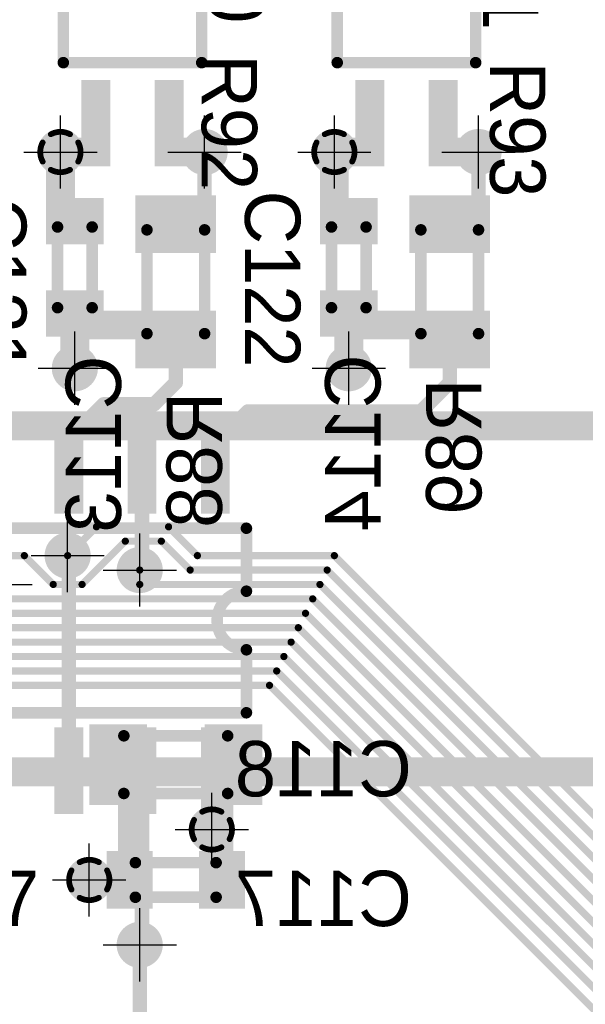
# Model space of a CAD drawing. Extents: x 74 to 326, y 70 to 232.
# Tile 121 of 138: x 143 to 153, y 190 to 208. Entities that reach past the tile are written whole.
import ezdxf

# ---------------------------------------------------------------- set-up
doc = ezdxf.new("R2010")
doc.units = 0
for name, color, linetype in [('Bot_Silk', 7, 'CONTINUOUS'), ('Bottom', 2, 'CONTINUOUS'), ('Drill_Layer', 255, 'CONTINUOUS'), ('Gnd', 12, 'CONTINUOUS'), ('Pwr', 13, 'CONTINUOUS'), ('Top', 1, 'CONTINUOUS'), ('Top_Silk', 6, 'CONTINUOUS')]:
    doc.layers.add(name, color=color, linetype=linetype)

# ---------------------------------------------------------------- blocks, each defined once
blk = doc.blocks.new('Cross')
at = {"layer": 'Drill_Layer', "linetype": 'CONTINUOUS'}
for p, q in [((0, -12.7), (0, 12.7)), ((-12.7, 0), (12.7, 0))]:
    blk.add_line(p, q, dxfattribs=at)
blk = doc.blocks.new('UNIT_DISC')
at = {"linetype": 'CONTINUOUS', "const_width": 0.5}
blk.add_lwpolyline([(0.25, 0, 1), (-0.25, 0, 1)], format="xyb", close=True, dxfattribs=at)
blk = doc.blocks.new('SHAPE_EL_236_236_0_0_0_0')
at = {"xscale": 0.6, "yscale": 0.6, "zscale": 0.6}
blk.add_blockref('UNIT_DISC', (0, 0), dxfattribs=at)
blk = doc.blocks.new('SHAPE_EL_314_314_0_0_0_0')
at = {"xscale": 0.8, "yscale": 0.8, "zscale": 0.8}
blk.add_blockref('UNIT_DISC', (0, 0), dxfattribs=at)
blk = doc.blocks.new('v0306196')
at = {"layer": 'Bottom'}
blk.add_blockref('SHAPE_EL_236_236_0_0_0_0', (0, 0), dxfattribs=at)
at = {"layer": 'Gnd'}
blk.add_blockref('SHAPE_EL_314_314_0_0_0_0', (0, 0), dxfattribs=at)
at = {"layer": 'Pwr'}
blk.add_blockref('SHAPE_EL_314_314_0_0_0_0', (0, 0), dxfattribs=at)
at = {"layer": 'Top'}
blk.add_blockref('SHAPE_EL_236_236_0_0_0_0', (0, 0), dxfattribs=at)
blk = doc.blocks.new('SHAPE_TH45_314_236_39_0_0_0')
at = {"linetype": 'CONTINUOUS', "const_width": 0.1}
for points in [[(0.16647, 0.30788, 0.2530389), (-0.16647, 0.30788, 0.2530389)], [(-0.30788, 0.16647, 0.2530389), (-0.30788, -0.16647, 0.2530389)], [(0.30788, -0.16647, 0.2530389), (0.30788, 0.16647, 0.2530389)], [(-0.16647, -0.30788, 0.2530389), (0.16647, -0.30788, 0.2530389)]]:
    blk.add_lwpolyline(points, format="xyb", dxfattribs=at)
at = {"xscale": 0.1, "yscale": 0.1, "zscale": 0.1}
for p in [(-0.16647, 0.30788), (0.16647, 0.30788), (-0.30788, 0.16647), (0.30788, 0.16647), (-0.30788, -0.16647), (0.30788, -0.16647), (-0.16647, -0.30788), (0.16647, -0.30788)]:
    blk.add_blockref('UNIT_DISC', p, dxfattribs=at)
blk = doc.blocks.new('v0306392')
at = {"layer": 'Bottom'}
blk.add_blockref('SHAPE_EL_236_236_0_0_0_0', (0, 0), dxfattribs=at)
at = {"layer": 'Gnd'}
blk.add_blockref('SHAPE_TH45_314_236_39_0_0_0', (0, 0), dxfattribs=at)
at = {"layer": 'Pwr'}
blk.add_blockref('SHAPE_EL_314_314_0_0_0_0', (0, 0), dxfattribs=at)
at = {"layer": 'Top'}
blk.add_blockref('SHAPE_EL_236_236_0_0_0_0', (0, 0), dxfattribs=at)
blk = doc.blocks.new('v0306395')
at = {"layer": 'Bottom'}
blk.add_blockref('SHAPE_EL_236_236_0_0_0_0', (0, 0), dxfattribs=at)
at = {"layer": 'Gnd'}
blk.add_blockref('SHAPE_EL_314_314_0_0_0_0', (0, 0), dxfattribs=at)
at = {"layer": 'Pwr'}
blk.add_blockref('SHAPE_TH45_314_236_39_0_0_0', (0, 0), dxfattribs=at)
at = {"layer": 'Top'}
blk.add_blockref('SHAPE_EL_236_236_0_0_0_0', (0, 0), dxfattribs=at)
blk = doc.blocks.new('v0306452')
at = {"layer": 'Bottom'}
blk.add_blockref('SHAPE_EL_236_236_0_0_0_0', (0, 0), dxfattribs=at)
at = {"layer": 'Gnd'}
blk.add_blockref('SHAPE_EL_314_314_0_0_0_0', (0, 0), dxfattribs=at)
at = {"layer": 'Pwr'}
blk.add_blockref('SHAPE_EL_314_314_0_0_0_0', (0, 0), dxfattribs=at)
at = {"layer": 'Top'}
blk.add_blockref('SHAPE_EL_236_236_0_0_0_0', (0, 0), dxfattribs=at)
blk = doc.blocks.new('0603_10938')
at = {"layer": 'Bot_Silk', "linetype": 'CONTINUOUS', "const_width": 0.2}
for points in [[(145.425, 192.925), (145.425, 192.325)], [(146.825, 192.925), (145.425, 192.925)], [(146.825, 192.325), (146.825, 192.925)], [(145.425, 192.325), (146.825, 192.325)]]:
    blk.add_lwpolyline(points, dxfattribs=at)
at = {"layer": 'Bot_Silk', "xscale": 0.2, "yscale": 0.2, "zscale": 0.2}
for p in [(145.425, 192.925), (145.425, 192.925), (146.825, 192.925), (146.825, 192.925), (145.425, 192.325), (145.425, 192.325), (146.825, 192.325), (146.825, 192.325)]:
    blk.add_blockref('UNIT_DISC', p, dxfattribs=at)
blk = doc.blocks.new('SHAPE_SQ_314_393_0_0_0_0')
blk.add_solid([(-0.4, -0.5), (0.4, -0.5), (-0.4, 0.5), (0.4, 0.5)])
blk = doc.blocks.new('SHAPE_EL_196_196_0_0_0_0')
at = {"xscale": 0.5, "yscale": 0.5, "zscale": 0.5}
blk.add_blockref('UNIT_DISC', (0, 0), dxfattribs=at)
blk = doc.blocks.new('w800h1000395_F')
at = {"layer": 'Bottom'}
blk.add_blockref('SHAPE_SQ_314_393_0_0_0_0', (0, 0), dxfattribs=at)
at = {"layer": 'Gnd'}
blk.add_blockref('SHAPE_EL_196_196_0_0_0_0', (0, 0), dxfattribs=at)
at = {"layer": 'Pwr'}
blk.add_blockref('SHAPE_EL_196_196_0_0_0_0', (0, 0), dxfattribs=at)
blk = doc.blocks.new('w800h1000392_F')
at = {"layer": 'Bottom'}
blk.add_blockref('SHAPE_SQ_314_393_0_0_0_0', (0, 0), dxfattribs=at)
at = {"layer": 'Gnd'}
blk.add_blockref('SHAPE_EL_196_196_0_0_0_0', (0, 0), dxfattribs=at)
at = {"layer": 'Pwr'}
blk.add_blockref('SHAPE_EL_196_196_0_0_0_0', (0, 0), dxfattribs=at)
blk = doc.blocks.new('C117')
for name, p in [('w800h1000392_F', (145.325, 192.625)), ('0603_10938', (0, 0)), ('w800h1000395_F', (146.925, 192.625))]:
    blk.add_blockref(name, p)
at = {"layer": 'Bot_Silk', "text_generation_flag": 2}
blk.add_text('C117', height=0.96, dxfattribs=at).set_placement((150.21875, 191.825))
blk = doc.blocks.new('v0306405')
at = {"layer": 'Bottom'}
blk.add_blockref('SHAPE_EL_236_236_0_0_0_0', (0, 0), dxfattribs=at)
at = {"layer": 'Gnd'}
blk.add_blockref('SHAPE_EL_314_314_0_0_0_0', (0, 0), dxfattribs=at)
at = {"layer": 'Pwr'}
blk.add_blockref('SHAPE_EL_314_314_0_0_0_0', (0, 0), dxfattribs=at)
at = {"layer": 'Top'}
blk.add_blockref('SHAPE_EL_236_236_0_0_0_0', (0, 0), dxfattribs=at)
blk = doc.blocks.new('v0306404')
at = {"layer": 'Bottom'}
blk.add_blockref('SHAPE_EL_236_236_0_0_0_0', (0, 0), dxfattribs=at)
at = {"layer": 'Gnd'}
blk.add_blockref('SHAPE_EL_314_314_0_0_0_0', (0, 0), dxfattribs=at)
at = {"layer": 'Pwr'}
blk.add_blockref('SHAPE_EL_314_314_0_0_0_0', (0, 0), dxfattribs=at)
at = {"layer": 'Top'}
blk.add_blockref('SHAPE_EL_236_236_0_0_0_0', (0, 0), dxfattribs=at)
blk = doc.blocks.new('0805_10969')
at = {"layer": 'Bot_Silk', "linetype": 'CONTINUOUS', "const_width": 0.2}
for points in [[(150.375, 203.9), (151.375, 203.9)], [(150.375, 202.1), (150.375, 203.9)], [(151.375, 203.9), (151.375, 202.1)], [(150.375, 202.1), (151.375, 202.1)]]:
    blk.add_lwpolyline(points, dxfattribs=at)
at = {"layer": 'Bot_Silk', "xscale": 0.2, "yscale": 0.2, "zscale": 0.2}
for p in [(150.375, 203.9), (150.375, 203.9), (151.375, 203.9), (151.375, 203.9), (150.375, 202.1), (150.375, 202.1), (151.375, 202.1), (151.375, 202.1)]:
    blk.add_blockref('UNIT_DISC', p, dxfattribs=at)
blk = doc.blocks.new('SHAPE_SQ_393_551_0_0_0_0')
blk.add_solid([(-0.5, -0.7), (0.5, -0.7), (-0.5, 0.7), (0.5, 0.7)])
blk = doc.blocks.new('w1000h1400404_F')
at = {"layer": 'Bottom'}
blk.add_blockref('SHAPE_SQ_393_551_0_0_0_0', (0, 0), dxfattribs=at)
at = {"layer": 'Gnd'}
blk.add_blockref('SHAPE_EL_196_196_0_0_0_0', (0, 0), dxfattribs=at)
at = {"layer": 'Pwr'}
blk.add_blockref('SHAPE_EL_196_196_0_0_0_0', (0, 0), dxfattribs=at)
blk = doc.blocks.new('w1000h1400196_F')
at = {"layer": 'Bottom'}
blk.add_blockref('SHAPE_SQ_393_551_0_0_0_0', (0, 0), dxfattribs=at)
at = {"layer": 'Gnd'}
blk.add_blockref('SHAPE_EL_196_196_0_0_0_0', (0, 0), dxfattribs=at)
at = {"layer": 'Pwr'}
blk.add_blockref('SHAPE_EL_196_196_0_0_0_0', (0, 0), dxfattribs=at)
blk = doc.blocks.new('R89')
at = {"rotation": -270}
for name, p in [('w1000h1400404_F', (150.875, 204)), ('w1000h1400196_F', (150.875, 202))]:
    blk.add_blockref(name, p, dxfattribs=at)
blk.add_blockref('0805_10969', (0, 0))
at = {"layer": 'Bot_Silk', "text_generation_flag": 2}
blk.add_text('R89', height=0.96, rotation=-270, dxfattribs=at).set_placement((151.425, 201.31875))
blk = doc.blocks.new('0603_10998')
at = {"layer": 'Bot_Silk', "linetype": 'CONTINUOUS', "const_width": 0.2}
for points in [[(149.425, 203.95), (148.825, 203.95)], [(148.825, 203.95), (148.825, 202.55)], [(149.425, 202.55), (149.425, 203.95)], [(148.825, 202.55), (149.425, 202.55)]]:
    blk.add_lwpolyline(points, dxfattribs=at)
at = {"layer": 'Bot_Silk', "xscale": 0.2, "yscale": 0.2, "zscale": 0.2}
for p in [(148.825, 203.95), (148.825, 203.95), (149.425, 203.95), (149.425, 203.95), (148.825, 202.55), (148.825, 202.55), (149.425, 202.55), (149.425, 202.55)]:
    blk.add_blockref('UNIT_DISC', p, dxfattribs=at)
blk = doc.blocks.new('w800h1000196_F')
at = {"layer": 'Bottom'}
blk.add_blockref('SHAPE_SQ_314_393_0_0_0_0', (0, 0), dxfattribs=at)
at = {"layer": 'Gnd'}
blk.add_blockref('SHAPE_EL_196_196_0_0_0_0', (0, 0), dxfattribs=at)
at = {"layer": 'Pwr'}
blk.add_blockref('SHAPE_EL_196_196_0_0_0_0', (0, 0), dxfattribs=at)
blk = doc.blocks.new('C114')
at = {"rotation": -90}
for name, p in [('w800h1000392_F', (149.125, 204.05)), ('w800h1000196_F', (149.125, 202.45))]:
    blk.add_blockref(name, p, dxfattribs=at)
blk.add_blockref('0603_10998', (0, 0))
at = {"layer": 'Bot_Silk', "text_generation_flag": 2}
blk.add_text('C114', height=0.96, rotation=-270, dxfattribs=at).set_placement((149.675, 201.7375))
blk = doc.blocks.new('0805_11013')
at = {"layer": 'Bot_Silk', "linetype": 'CONTINUOUS', "const_width": 0.2}
for points in [[(145.625, 203.9), (146.625, 203.9)], [(145.625, 202.1), (145.625, 203.9)], [(146.625, 203.9), (146.625, 202.1)], [(145.625, 202.1), (146.625, 202.1)]]:
    blk.add_lwpolyline(points, dxfattribs=at)
at = {"layer": 'Bot_Silk', "xscale": 0.2, "yscale": 0.2, "zscale": 0.2}
for p in [(145.625, 203.9), (145.625, 203.9), (146.625, 203.9), (146.625, 203.9), (145.625, 202.1), (145.625, 202.1), (146.625, 202.1), (146.625, 202.1)]:
    blk.add_blockref('UNIT_DISC', p, dxfattribs=at)
blk = doc.blocks.new('w1000h1400405_F')
at = {"layer": 'Bottom'}
blk.add_blockref('SHAPE_SQ_393_551_0_0_0_0', (0, 0), dxfattribs=at)
at = {"layer": 'Gnd'}
blk.add_blockref('SHAPE_EL_196_196_0_0_0_0', (0, 0), dxfattribs=at)
at = {"layer": 'Pwr'}
blk.add_blockref('SHAPE_EL_196_196_0_0_0_0', (0, 0), dxfattribs=at)
blk = doc.blocks.new('R88')
at = {"rotation": -270}
for name, p in [('w1000h1400405_F', (146.125, 204)), ('w1000h1400196_F', (146.125, 202))]:
    blk.add_blockref(name, p, dxfattribs=at)
blk.add_blockref('0805_11013', (0, 0))
at = {"layer": 'Bot_Silk', "text_generation_flag": 2}
blk.add_text('R88', height=0.96, rotation=-270, dxfattribs=at).set_placement((146.925, 201.0875))
blk = doc.blocks.new('0603_10984')
at = {"layer": 'Top_Silk', "linetype": 'CONTINUOUS', "const_width": 0.2}
for points in [[(148.825, 203.95), (149.425, 203.95)], [(148.825, 202.55), (148.825, 203.95)], [(149.425, 203.95), (149.425, 202.55)], [(149.425, 202.55), (148.825, 202.55)]]:
    blk.add_lwpolyline(points, dxfattribs=at)
at = {"layer": 'Top_Silk', "xscale": 0.2, "yscale": 0.2, "zscale": 0.2}
for p in [(148.825, 203.95), (148.825, 203.95), (149.425, 203.95), (149.425, 203.95), (148.825, 202.55), (148.825, 202.55), (149.425, 202.55), (149.425, 202.55)]:
    blk.add_blockref('UNIT_DISC', p, dxfattribs=at)
blk = doc.blocks.new('w800h1000392')
at = {"layer": 'Gnd'}
blk.add_blockref('SHAPE_EL_196_196_0_0_0_0', (0, 0), dxfattribs=at)
at = {"layer": 'Pwr'}
blk.add_blockref('SHAPE_EL_196_196_0_0_0_0', (0, 0), dxfattribs=at)
at = {"layer": 'Top'}
blk.add_blockref('SHAPE_SQ_314_393_0_0_0_0', (0, 0), dxfattribs=at)
blk = doc.blocks.new('w800h1000421')
at = {"layer": 'Gnd'}
blk.add_blockref('SHAPE_EL_196_196_0_0_0_0', (0, 0), dxfattribs=at)
at = {"layer": 'Pwr'}
blk.add_blockref('SHAPE_EL_196_196_0_0_0_0', (0, 0), dxfattribs=at)
at = {"layer": 'Top'}
blk.add_blockref('SHAPE_SQ_314_393_0_0_0_0', (0, 0), dxfattribs=at)
blk = doc.blocks.new('C122')
at = {"rotation": 270}
for name, p in [('w800h1000392', (149.125, 204.05)), ('w800h1000421', (149.125, 202.45))]:
    blk.add_blockref(name, p, dxfattribs=at)
blk.add_blockref('0603_10984', (0, 0))
at = {"layer": 'Top_Silk'}
blk.add_text('C122', height=0.96, rotation=270, dxfattribs=at).set_placement((147.325, 204.58125))
blk = doc.blocks.new('v0306447')
at = {"layer": 'Bottom'}
blk.add_blockref('SHAPE_EL_236_236_0_0_0_0', (0, 0), dxfattribs=at)
at = {"layer": 'Gnd'}
blk.add_blockref('SHAPE_EL_314_314_0_0_0_0', (0, 0), dxfattribs=at)
at = {"layer": 'Pwr'}
blk.add_blockref('SHAPE_EL_314_314_0_0_0_0', (0, 0), dxfattribs=at)
at = {"layer": 'Top'}
blk.add_blockref('SHAPE_EL_236_236_0_0_0_0', (0, 0), dxfattribs=at)
blk = doc.blocks.new('v0306423')
at = {"layer": 'Bottom'}
blk.add_blockref('SHAPE_EL_236_236_0_0_0_0', (0, 0), dxfattribs=at)
at = {"layer": 'Gnd'}
blk.add_blockref('SHAPE_EL_314_314_0_0_0_0', (0, 0), dxfattribs=at)
at = {"layer": 'Pwr'}
blk.add_blockref('SHAPE_EL_314_314_0_0_0_0', (0, 0), dxfattribs=at)
at = {"layer": 'Top'}
blk.add_blockref('SHAPE_EL_236_236_0_0_0_0', (0, 0), dxfattribs=at)
blk = doc.blocks.new('0805_11027')
at = {"layer": 'Top_Silk', "linetype": 'CONTINUOUS', "const_width": 0.2}
for points in [[(146.625, 203.9), (145.625, 203.9)], [(145.625, 203.9), (145.625, 202.1)], [(146.625, 202.1), (146.625, 203.9)], [(146.625, 202.1), (145.625, 202.1)]]:
    blk.add_lwpolyline(points, dxfattribs=at)
at = {"layer": 'Top_Silk', "xscale": 0.2, "yscale": 0.2, "zscale": 0.2}
for p in [(145.625, 203.9), (145.625, 203.9), (146.625, 203.9), (146.625, 203.9), (145.625, 202.1), (145.625, 202.1), (146.625, 202.1), (146.625, 202.1)]:
    blk.add_blockref('UNIT_DISC', p, dxfattribs=at)
blk = doc.blocks.new('w1000h1400405')
at = {"layer": 'Gnd'}
blk.add_blockref('SHAPE_EL_196_196_0_0_0_0', (0, 0), dxfattribs=at)
at = {"layer": 'Pwr'}
blk.add_blockref('SHAPE_EL_196_196_0_0_0_0', (0, 0), dxfattribs=at)
at = {"layer": 'Top'}
blk.add_blockref('SHAPE_SQ_393_551_0_0_0_0', (0, 0), dxfattribs=at)
blk = doc.blocks.new('w1000h1400420')
at = {"layer": 'Gnd'}
blk.add_blockref('SHAPE_EL_196_196_0_0_0_0', (0, 0), dxfattribs=at)
at = {"layer": 'Pwr'}
blk.add_blockref('SHAPE_EL_196_196_0_0_0_0', (0, 0), dxfattribs=at)
at = {"layer": 'Top'}
blk.add_blockref('SHAPE_SQ_393_551_0_0_0_0', (0, 0), dxfattribs=at)
blk = doc.blocks.new('R92')
at = {"rotation": 270}
for name, p in [('w1000h1400405', (146.125, 204)), ('w1000h1400420', (146.125, 202))]:
    blk.add_blockref(name, p, dxfattribs=at)
blk.add_blockref('0805_11027', (0, 0))
at = {"layer": 'Top_Silk'}
blk.add_text('R92', height=0.96, rotation=270, dxfattribs=at).set_placement((146.575, 206.94375))
blk = doc.blocks.new('0805_18328')
at = {"layer": 'Bot_Silk', "linetype": 'CONTINUOUS', "const_width": 0.2}
for points in [[(145.225, 195.125), (145.225, 194.125)], [(145.225, 195.125), (147.025, 195.125)], [(147.025, 195.125), (147.025, 194.125)], [(147.025, 194.125), (145.225, 194.125)]]:
    blk.add_lwpolyline(points, dxfattribs=at)
at = {"layer": 'Bot_Silk', "xscale": 0.2, "yscale": 0.2, "zscale": 0.2}
for p in [(145.225, 195.125), (145.225, 195.125), (147.025, 195.125), (147.025, 195.125), (145.225, 194.125), (145.225, 194.125), (147.025, 194.125), (147.025, 194.125)]:
    blk.add_blockref('UNIT_DISC', p, dxfattribs=at)
blk = doc.blocks.new('w1000h1400395_F')
at = {"layer": 'Bottom'}
blk.add_blockref('SHAPE_SQ_393_551_0_0_0_0', (0, 0), dxfattribs=at)
at = {"layer": 'Gnd'}
blk.add_blockref('SHAPE_EL_196_196_0_0_0_0', (0, 0), dxfattribs=at)
at = {"layer": 'Pwr'}
blk.add_blockref('SHAPE_EL_196_196_0_0_0_0', (0, 0), dxfattribs=at)
blk = doc.blocks.new('w1000h1400392_F')
at = {"layer": 'Bottom'}
blk.add_blockref('SHAPE_SQ_393_551_0_0_0_0', (0, 0), dxfattribs=at)
at = {"layer": 'Gnd'}
blk.add_blockref('SHAPE_EL_196_196_0_0_0_0', (0, 0), dxfattribs=at)
at = {"layer": 'Pwr'}
blk.add_blockref('SHAPE_EL_196_196_0_0_0_0', (0, 0), dxfattribs=at)
blk = doc.blocks.new('C118')
for name, p in [('w1000h1400392_F', (145.125, 194.625)), ('0805_18328', (0, 0)), ('w1000h1400395_F', (147.125, 194.625))]:
    blk.add_blockref(name, p)
at = {"layer": 'Bot_Silk', "text_generation_flag": 2}
blk.add_text('C118', height=0.96, dxfattribs=at).set_placement((150.21875, 194.075))
blk = doc.blocks.new('0603_18414')
at = {"layer": 'Bot_Silk', "linetype": 'CONTINUOUS', "const_width": 0.2}
for points in [[(144.675, 203.95), (144.075, 203.95)], [(144.075, 203.95), (144.075, 202.55)], [(144.675, 202.55), (144.675, 203.95)], [(144.075, 202.55), (144.675, 202.55)]]:
    blk.add_lwpolyline(points, dxfattribs=at)
at = {"layer": 'Bot_Silk', "xscale": 0.2, "yscale": 0.2, "zscale": 0.2}
for p in [(144.075, 203.95), (144.075, 203.95), (144.675, 203.95), (144.675, 203.95), (144.075, 202.55), (144.075, 202.55), (144.675, 202.55), (144.675, 202.55)]:
    blk.add_blockref('UNIT_DISC', p, dxfattribs=at)
blk = doc.blocks.new('C113')
at = {"rotation": -90}
for name, p in [('w800h1000392_F', (144.375, 204.05)), ('w800h1000196_F', (144.375, 202.45))]:
    blk.add_blockref(name, p, dxfattribs=at)
blk.add_blockref('0603_18414', (0, 0))
at = {"layer": 'Bot_Silk', "text_generation_flag": 2}
blk.add_text('C113', height=0.96, rotation=-270, dxfattribs=at).set_placement((145.175, 201.71875))
blk = doc.blocks.new('0603_18400')
at = {"layer": 'Top_Silk', "linetype": 'CONTINUOUS', "const_width": 0.2}
for points in [[(144.075, 203.95), (144.675, 203.95)], [(144.075, 202.55), (144.075, 203.95)], [(144.675, 203.95), (144.675, 202.55)], [(144.675, 202.55), (144.075, 202.55)]]:
    blk.add_lwpolyline(points, dxfattribs=at)
at = {"layer": 'Top_Silk', "xscale": 0.2, "yscale": 0.2, "zscale": 0.2}
for p in [(144.075, 203.95), (144.075, 203.95), (144.675, 203.95), (144.675, 203.95), (144.075, 202.55), (144.075, 202.55), (144.675, 202.55), (144.675, 202.55)]:
    blk.add_blockref('UNIT_DISC', p, dxfattribs=at)
blk = doc.blocks.new('w800h1000420')
at = {"layer": 'Gnd'}
blk.add_blockref('SHAPE_EL_196_196_0_0_0_0', (0, 0), dxfattribs=at)
at = {"layer": 'Pwr'}
blk.add_blockref('SHAPE_EL_196_196_0_0_0_0', (0, 0), dxfattribs=at)
at = {"layer": 'Top'}
blk.add_blockref('SHAPE_SQ_314_393_0_0_0_0', (0, 0), dxfattribs=at)
blk = doc.blocks.new('C121')
at = {"rotation": 270}
for name, p in [('w800h1000392', (144.375, 204.05)), ('w800h1000420', (144.375, 202.45))]:
    blk.add_blockref(name, p, dxfattribs=at)
blk.add_blockref('0603_18400', (0, 0))
at = {"layer": 'Top_Silk'}
blk.add_text('C121', height=0.96, rotation=270, dxfattribs=at).set_placement((142.575, 204.46875))
blk = doc.blocks.new('SOIC4_44_20935')
at = {"layer": 'Top_Silk', "linetype": 'CONTINUOUS', "const_width": 0.2}
for points in [[(144.175, 210.7), (146.575, 210.7)], [(144.175, 206.8), (144.175, 210.7)], [(146.575, 210.7), (146.575, 209.25)], [(146.575, 208.25), (146.575, 206.8)], [(144.175, 206.8), (146.575, 206.8)]]:
    blk.add_lwpolyline(points, dxfattribs=at)
blk.add_lwpolyline([(146.575, 209.25, 1), (146.575, 208.25, 1)], format="xyb", dxfattribs=at)
at = {"layer": 'Top_Silk', "xscale": 0.2, "yscale": 0.2, "zscale": 0.2}
for p in [(144.175, 210.7), (144.175, 210.7), (146.575, 210.7), (146.575, 210.7), (146.575, 209.25), (146.575, 209.25), (146.575, 208.25), (146.575, 208.25), (144.175, 206.8), (144.175, 206.8), (146.575, 206.8), (146.575, 206.8)]:
    blk.add_blockref('UNIT_DISC', p, dxfattribs=at)
blk = doc.blocks.new('SHAPE_SQ_590_196_0_0_0_0')
blk.add_solid([(-0.75, -0.25), (0.75, -0.25), (-0.75, 0.25), (0.75, 0.25)])
blk = doc.blocks.new('w1500h500374')
at = {"layer": 'Gnd'}
blk.add_blockref('SHAPE_EL_196_196_0_0_0_0', (0, 0), dxfattribs=at)
at = {"layer": 'Pwr'}
blk.add_blockref('SHAPE_EL_196_196_0_0_0_0', (0, 0), dxfattribs=at)
at = {"layer": 'Top'}
blk.add_blockref('SHAPE_SQ_590_196_0_0_0_0', (0, 0), dxfattribs=at)
blk = doc.blocks.new('w1500h500434')
at = {"layer": 'Gnd'}
blk.add_blockref('SHAPE_EL_196_196_0_0_0_0', (0, 0), dxfattribs=at)
at = {"layer": 'Pwr'}
blk.add_blockref('SHAPE_EL_196_196_0_0_0_0', (0, 0), dxfattribs=at)
at = {"layer": 'Top'}
blk.add_blockref('SHAPE_SQ_590_196_0_0_0_0', (0, 0), dxfattribs=at)
blk = doc.blocks.new('w1500h500392')
at = {"layer": 'Gnd'}
blk.add_blockref('SHAPE_EL_196_196_0_0_0_0', (0, 0), dxfattribs=at)
at = {"layer": 'Pwr'}
blk.add_blockref('SHAPE_EL_196_196_0_0_0_0', (0, 0), dxfattribs=at)
at = {"layer": 'Top'}
blk.add_blockref('SHAPE_SQ_590_196_0_0_0_0', (0, 0), dxfattribs=at)
blk = doc.blocks.new('w1500h500405')
at = {"layer": 'Gnd'}
blk.add_blockref('SHAPE_EL_196_196_0_0_0_0', (0, 0), dxfattribs=at)
at = {"layer": 'Pwr'}
blk.add_blockref('SHAPE_EL_196_196_0_0_0_0', (0, 0), dxfattribs=at)
at = {"layer": 'Top'}
blk.add_blockref('SHAPE_SQ_590_196_0_0_0_0', (0, 0), dxfattribs=at)
blk = doc.blocks.new('U20')
at = {"rotation": 270}
for name, p in [('w1500h500374', (144.74, 211.75)), ('w1500h500434', (146.01, 211.75)), ('w1500h500392', (144.74, 205.75)), ('w1500h500405', (146.01, 205.75))]:
    blk.add_blockref(name, p, dxfattribs=at)
blk.add_blockref('SOIC4_44_20935', (0, 0))
at = {"layer": 'Top_Silk'}
blk.add_text('U20', height=0.96, rotation=270, dxfattribs=at).set_placement((146.7, 209.8375))
blk = doc.blocks.new('SOIC4_44_15557')
at = {"layer": 'Top_Silk', "linetype": 'CONTINUOUS', "const_width": 0.2}
for points in [[(148.925, 210.7), (151.325, 210.7)], [(148.925, 206.8), (148.925, 210.7)], [(151.325, 210.7), (151.325, 209.25)], [(151.325, 208.25), (151.325, 206.8)], [(148.925, 206.8), (151.325, 206.8)]]:
    blk.add_lwpolyline(points, dxfattribs=at)
blk.add_lwpolyline([(151.325, 209.25, 1), (151.325, 208.25, 1)], format="xyb", dxfattribs=at)
at = {"layer": 'Top_Silk', "xscale": 0.2, "yscale": 0.2, "zscale": 0.2}
for p in [(148.925, 210.7), (148.925, 210.7), (151.325, 210.7), (151.325, 210.7), (151.325, 209.25), (151.325, 209.25), (151.325, 208.25), (151.325, 208.25), (148.925, 206.8), (148.925, 206.8), (151.325, 206.8), (151.325, 206.8)]:
    blk.add_blockref('UNIT_DISC', p, dxfattribs=at)
blk = doc.blocks.new('w1500h500375')
at = {"layer": 'Gnd'}
blk.add_blockref('SHAPE_EL_196_196_0_0_0_0', (0, 0), dxfattribs=at)
at = {"layer": 'Pwr'}
blk.add_blockref('SHAPE_EL_196_196_0_0_0_0', (0, 0), dxfattribs=at)
at = {"layer": 'Top'}
blk.add_blockref('SHAPE_SQ_590_196_0_0_0_0', (0, 0), dxfattribs=at)
blk = doc.blocks.new('w1500h500431')
at = {"layer": 'Gnd'}
blk.add_blockref('SHAPE_EL_196_196_0_0_0_0', (0, 0), dxfattribs=at)
at = {"layer": 'Pwr'}
blk.add_blockref('SHAPE_EL_196_196_0_0_0_0', (0, 0), dxfattribs=at)
at = {"layer": 'Top'}
blk.add_blockref('SHAPE_SQ_590_196_0_0_0_0', (0, 0), dxfattribs=at)
blk = doc.blocks.new('w1500h500404')
at = {"layer": 'Gnd'}
blk.add_blockref('SHAPE_EL_196_196_0_0_0_0', (0, 0), dxfattribs=at)
at = {"layer": 'Pwr'}
blk.add_blockref('SHAPE_EL_196_196_0_0_0_0', (0, 0), dxfattribs=at)
at = {"layer": 'Top'}
blk.add_blockref('SHAPE_SQ_590_196_0_0_0_0', (0, 0), dxfattribs=at)
blk = doc.blocks.new('U21')
at = {"rotation": 270}
for name, p in [('w1500h500375', (149.49, 211.75)), ('w1500h500431', (150.76, 211.75)), ('w1500h500392', (149.49, 205.75)), ('w1500h500404', (150.76, 205.75))]:
    blk.add_blockref(name, p, dxfattribs=at)
blk.add_blockref('SOIC4_44_15557', (0, 0))
at = {"layer": 'Top_Silk'}
blk.add_text('U21', height=0.96, rotation=270, dxfattribs=at).set_placement((151.45, 209.725))
blk = doc.blocks.new('0805_10955')
at = {"layer": 'Top_Silk', "linetype": 'CONTINUOUS', "const_width": 0.2}
for points in [[(151.375, 203.9), (150.375, 203.9)], [(150.375, 203.9), (150.375, 202.1)], [(151.375, 202.1), (151.375, 203.9)], [(151.375, 202.1), (150.375, 202.1)]]:
    blk.add_lwpolyline(points, dxfattribs=at)
at = {"layer": 'Top_Silk', "xscale": 0.2, "yscale": 0.2, "zscale": 0.2}
for p in [(150.375, 203.9), (150.375, 203.9), (151.375, 203.9), (151.375, 203.9), (150.375, 202.1), (150.375, 202.1), (151.375, 202.1), (151.375, 202.1)]:
    blk.add_blockref('UNIT_DISC', p, dxfattribs=at)
blk = doc.blocks.new('w1000h1400404')
at = {"layer": 'Gnd'}
blk.add_blockref('SHAPE_EL_196_196_0_0_0_0', (0, 0), dxfattribs=at)
at = {"layer": 'Pwr'}
blk.add_blockref('SHAPE_EL_196_196_0_0_0_0', (0, 0), dxfattribs=at)
at = {"layer": 'Top'}
blk.add_blockref('SHAPE_SQ_393_551_0_0_0_0', (0, 0), dxfattribs=at)
blk = doc.blocks.new('w1000h1400421')
at = {"layer": 'Gnd'}
blk.add_blockref('SHAPE_EL_196_196_0_0_0_0', (0, 0), dxfattribs=at)
at = {"layer": 'Pwr'}
blk.add_blockref('SHAPE_EL_196_196_0_0_0_0', (0, 0), dxfattribs=at)
at = {"layer": 'Top'}
blk.add_blockref('SHAPE_SQ_393_551_0_0_0_0', (0, 0), dxfattribs=at)
blk = doc.blocks.new('R93')
at = {"rotation": 270}
for name, p in [('w1000h1400404', (150.875, 204)), ('w1000h1400421', (150.875, 202))]:
    blk.add_blockref(name, p, dxfattribs=at)
blk.add_blockref('0805_10955', (0, 0))
at = {"layer": 'Top_Silk'}
blk.add_text('R93', height=0.96, rotation=270, dxfattribs=at).set_placement((151.575, 206.81875))
blk = doc.blocks.new('SOIC14_40_21007')
at = {"layer": 'Top_Silk', "linetype": 'CONTINUOUS', "const_width": 0.2}
for points in [[(138.65, 198.725), (147.35, 198.725)], [(138.65, 195.525), (138.65, 198.725)], [(147.35, 198.725), (147.35, 197.633)], [(147.35, 196.617), (147.35, 195.525)], [(147.35, 195.525), (138.65, 195.525)]]:
    blk.add_lwpolyline(points, dxfattribs=at)
blk.add_lwpolyline([(147.35, 197.633, 1), (147.35, 196.617, 1)], format="xyb", dxfattribs=at)
at = {"layer": 'Top_Silk', "xscale": 0.2, "yscale": 0.2, "zscale": 0.2}
for p in [(138.65, 198.725), (138.65, 198.725), (147.35, 198.725), (147.35, 198.725), (147.35, 197.633), (147.35, 197.633), (147.35, 196.617), (147.35, 196.617), (138.65, 195.525), (138.65, 195.525), (147.35, 195.525), (147.35, 195.525)]:
    blk.add_blockref('UNIT_DISC', p, dxfattribs=at)
blk = doc.blocks.new('w1500h500386')
at = {"layer": 'Gnd'}
blk.add_blockref('SHAPE_EL_196_196_0_0_0_0', (0, 0), dxfattribs=at)
at = {"layer": 'Pwr'}
blk.add_blockref('SHAPE_EL_196_196_0_0_0_0', (0, 0), dxfattribs=at)
at = {"layer": 'Top'}
blk.add_blockref('SHAPE_SQ_590_196_0_0_0_0', (0, 0), dxfattribs=at)
blk = doc.blocks.new('w1500h500419')
at = {"layer": 'Gnd'}
blk.add_blockref('SHAPE_EL_196_196_0_0_0_0', (0, 0), dxfattribs=at)
at = {"layer": 'Pwr'}
blk.add_blockref('SHAPE_EL_196_196_0_0_0_0', (0, 0), dxfattribs=at)
at = {"layer": 'Top'}
blk.add_blockref('SHAPE_SQ_590_196_0_0_0_0', (0, 0), dxfattribs=at)
blk = doc.blocks.new('w1500h500423')
at = {"layer": 'Gnd'}
blk.add_blockref('SHAPE_EL_196_196_0_0_0_0', (0, 0), dxfattribs=at)
at = {"layer": 'Pwr'}
blk.add_blockref('SHAPE_EL_196_196_0_0_0_0', (0, 0), dxfattribs=at)
at = {"layer": 'Top'}
blk.add_blockref('SHAPE_SQ_590_196_0_0_0_0', (0, 0), dxfattribs=at)
blk = doc.blocks.new('w1500h500420')
at = {"layer": 'Gnd'}
blk.add_blockref('SHAPE_EL_196_196_0_0_0_0', (0, 0), dxfattribs=at)
at = {"layer": 'Pwr'}
blk.add_blockref('SHAPE_EL_196_196_0_0_0_0', (0, 0), dxfattribs=at)
at = {"layer": 'Top'}
blk.add_blockref('SHAPE_SQ_590_196_0_0_0_0', (0, 0), dxfattribs=at)
blk = doc.blocks.new('w1500h500421')
at = {"layer": 'Gnd'}
blk.add_blockref('SHAPE_EL_196_196_0_0_0_0', (0, 0), dxfattribs=at)
at = {"layer": 'Pwr'}
blk.add_blockref('SHAPE_EL_196_196_0_0_0_0', (0, 0), dxfattribs=at)
at = {"layer": 'Top'}
blk.add_blockref('SHAPE_SQ_590_196_0_0_0_0', (0, 0), dxfattribs=at)
blk = doc.blocks.new('w1500h500416')
at = {"layer": 'Gnd'}
blk.add_blockref('SHAPE_EL_196_196_0_0_0_0', (0, 0), dxfattribs=at)
at = {"layer": 'Pwr'}
blk.add_blockref('SHAPE_EL_196_196_0_0_0_0', (0, 0), dxfattribs=at)
at = {"layer": 'Top'}
blk.add_blockref('SHAPE_SQ_590_196_0_0_0_0', (0, 0), dxfattribs=at)
blk = doc.blocks.new('w1500h500442')
at = {"layer": 'Gnd'}
blk.add_blockref('SHAPE_EL_196_196_0_0_0_0', (0, 0), dxfattribs=at)
at = {"layer": 'Pwr'}
blk.add_blockref('SHAPE_EL_196_196_0_0_0_0', (0, 0), dxfattribs=at)
at = {"layer": 'Top'}
blk.add_blockref('SHAPE_SQ_590_196_0_0_0_0', (0, 0), dxfattribs=at)
blk = doc.blocks.new('w1500h500385')
at = {"layer": 'Gnd'}
blk.add_blockref('SHAPE_EL_196_196_0_0_0_0', (0, 0), dxfattribs=at)
at = {"layer": 'Pwr'}
blk.add_blockref('SHAPE_EL_196_196_0_0_0_0', (0, 0), dxfattribs=at)
at = {"layer": 'Top'}
blk.add_blockref('SHAPE_SQ_590_196_0_0_0_0', (0, 0), dxfattribs=at)
blk = doc.blocks.new('w1500h500452')
at = {"layer": 'Gnd'}
blk.add_blockref('SHAPE_EL_196_196_0_0_0_0', (0, 0), dxfattribs=at)
at = {"layer": 'Pwr'}
blk.add_blockref('SHAPE_EL_196_196_0_0_0_0', (0, 0), dxfattribs=at)
at = {"layer": 'Top'}
blk.add_blockref('SHAPE_SQ_590_196_0_0_0_0', (0, 0), dxfattribs=at)
blk = doc.blocks.new('w1500h500447')
at = {"layer": 'Gnd'}
blk.add_blockref('SHAPE_EL_196_196_0_0_0_0', (0, 0), dxfattribs=at)
at = {"layer": 'Pwr'}
blk.add_blockref('SHAPE_EL_196_196_0_0_0_0', (0, 0), dxfattribs=at)
at = {"layer": 'Top'}
blk.add_blockref('SHAPE_SQ_590_196_0_0_0_0', (0, 0), dxfattribs=at)
blk = doc.blocks.new('w1500h500395')
at = {"layer": 'Gnd'}
blk.add_blockref('SHAPE_EL_196_196_0_0_0_0', (0, 0), dxfattribs=at)
at = {"layer": 'Pwr'}
blk.add_blockref('SHAPE_EL_196_196_0_0_0_0', (0, 0), dxfattribs=at)
at = {"layer": 'Top'}
blk.add_blockref('SHAPE_SQ_590_196_0_0_0_0', (0, 0), dxfattribs=at)
blk = doc.blocks.new('w1500h500422')
at = {"layer": 'Gnd'}
blk.add_blockref('SHAPE_EL_196_196_0_0_0_0', (0, 0), dxfattribs=at)
at = {"layer": 'Pwr'}
blk.add_blockref('SHAPE_EL_196_196_0_0_0_0', (0, 0), dxfattribs=at)
at = {"layer": 'Top'}
blk.add_blockref('SHAPE_SQ_590_196_0_0_0_0', (0, 0), dxfattribs=at)
blk = doc.blocks.new('w1500h500440')
at = {"layer": 'Gnd'}
blk.add_blockref('SHAPE_EL_196_196_0_0_0_0', (0, 0), dxfattribs=at)
at = {"layer": 'Pwr'}
blk.add_blockref('SHAPE_EL_196_196_0_0_0_0', (0, 0), dxfattribs=at)
at = {"layer": 'Top'}
blk.add_blockref('SHAPE_SQ_590_196_0_0_0_0', (0, 0), dxfattribs=at)
blk = doc.blocks.new('U17')
at = {"rotation": 270}
for name, p in [('w1500h500392', (139.19, 199.7285)), ('w1500h500386', (140.46, 199.7285)), ('w1500h500419', (141.73, 199.7285)), ('w1500h500422', (143, 199.7285)), ('w1500h500420', (144.27, 199.7285)), ('w1500h500423', (145.54, 199.7285)), ('w1500h500421', (146.81, 199.7285)), ('w1500h500385', (139.19, 194.5215)), ('w1500h500416', (140.46, 194.5215)), ('w1500h500442', (141.73, 194.5215)), ('w1500h500440', (143, 194.5215)), ('w1500h500447', (144.27, 194.5215)), ('w1500h500452', (145.54, 194.5215)), ('w1500h500395', (146.81, 194.5215))]:
    blk.add_blockref(name, p, dxfattribs=at)
blk.add_blockref('SOIC14_40_21007', (0, 0))
at = {"layer": 'Top_Silk'}
blk.add_text('U17', height=0.96, dxfattribs=at).set_placement((141.4, 191.825))

msp = doc.modelspace()

# ---------------------------------------------------------------- linework, layer by layer
at = {"layer": 'Bottom', "linetype": 'CONTINUOUS'}
for points, const_width in [([(144.125, 205.25), (144.125, 204.05)], 0.5), ([(148.875, 205.25), (148.875, 204.05)], 0.5), ([(146.625, 205.25), (146.625, 204)], 0.25), ([(151.375, 205.25), (151.375, 204)], 0.25), ([(144.125, 204.05), (144.375, 204.05)], 0.5), ([(148.875, 204.05), (149.125, 204.05)], 0.5), ([(146.625, 204), (146.125, 204)], 0.25), ([(151.375, 204), (150.875, 204)], 0.25), ([(144.375, 202.25), (144.375, 202.45)], 0.5), ([(149.125, 202.25), (149.125, 202.45)], 0.5), ([(144.375, 201.5), (144.375, 202.25)], 0.5), ([(146.125, 202.25), (144.375, 202.25)], 0.5), ([(146.125, 202), (146.125, 202.25)], 0.5), ([(150.875, 202.25), (149.125, 202.25)], 0.5), ([(149.125, 201.5), (149.125, 202.25)], 0.5), ([(150.875, 202), (150.875, 202.25)], 0.5), ([(144.75, 198.75), (144.25, 198.25)], 0.125), ([(146, 198.75), (144.75, 198.75)], 0.125), ([(146.5, 198.25), (146, 198.75)], 0.125), ([(145.25, 198.5), (144.5, 197.75)], 0.125), ([(145.875, 198.5), (145.25, 198.5)], 0.125), ([(146.375, 198), (145.875, 198.5)], 0.125), ([(143.5, 198.25), (141.75, 198.25)], 0.125), ([(144, 197.75), (143.5, 198.25)], 0.125), ([(148.875, 198.25), (146.5, 198.25)], 0.125), ([(161.5, 185.625), (148.875, 198.25)], 0.125), ([(145.5, 198), (145.5, 197.75)], 0.125), ([(148.75, 198), (146.375, 198)], 0.125), ([(161.375, 185.375), (148.75, 198)], 0.125), ([(144.5, 197.75), (144, 197.75)], 0.125), ([(145.5, 197.75), (148.625, 197.75)], 0.125), ([(161.25, 185.125), (148.625, 197.75)], 0.125), ([(148.5, 197.5), (143, 197.5)], 0.125), ([(161.125, 184.875), (148.5, 197.5)], 0.125), ([(148.375, 197.25), (141.75, 197.25)], 0.125), ([(161, 184.625), (148.375, 197.25)], 0.125), ([(148.25, 197), (139.25, 197)], 0.125), ([(160.875, 184.375), (148.25, 197)], 0.125), ([(148.125, 196.75), (128.375, 196.75)], 0.125), ([(160.75, 184.125), (148.125, 196.75)], 0.125), ([(148, 196.5), (126.125, 196.5)], 0.125), ([(160.625, 183.875), (148, 196.5)], 0.125), ([(147.875, 196.25), (123.875, 196.25)], 0.125), ([(160.5, 183.625), (147.875, 196.25)], 0.125), ([(147.75, 196), (120.625, 196)], 0.125), ([(160.375, 183.375), (147.75, 196)], 0.125), ([(145.125, 194.625), (145.375, 194.625)], 0.5), ([(145.375, 194.625), (145.375, 192.625)], 0.5), ([(147.125, 194.625), (146.875, 194.625)], 0.5), ([(146.875, 194.625), (146.875, 193.5)], 0.5), ([(146.875, 193.5), (146.75, 193.5)], 0.5), ([(146.875, 193.5), (146.875, 192.625)], 0.5), ([(145.325, 192.625), (144.625, 192.625)], 0.5), ([(145.375, 192.625), (145.325, 192.625)], 0.5), ([(146.875, 192.625), (146.925, 192.625)], 0.5), ([(145.5, 184.75), (145.5, 191.5)], 0.25)]:
    msp.add_lwpolyline(points, dxfattribs=dict(at, const_width=const_width))
at = {"layer": 'Pwr', "linetype": 'CONTINUOUS', "const_width": 0.5}
for points in [[(156, 200.5), (122.125, 200.5)], [(122.125, 200.5), (156, 200.5)], [(127.5, 194.5), (240.5, 194.5)]]:
    msp.add_lwpolyline(points, dxfattribs=at)
at = {"layer": 'Top', "linetype": 'CONTINUOUS'}
for points, const_width in [([(144.74, 205.75), (144.74, 205.25)], 0.5), ([(146.01, 205.75), (146.01, 205.25)], 0.5), ([(149.49, 205.75), (149.49, 205.25)], 0.5), ([(150.76, 205.75), (150.76, 205.25)], 0.5), ([(144.125, 205.25), (144.125, 204.05)], 0.5), ([(144.74, 205.25), (144.125, 205.25)], 0.5), ([(146.01, 205.25), (146.625, 205.25)], 0.5), ([(148.875, 205.25), (148.875, 204.05)], 0.5), ([(149.49, 205.25), (148.875, 205.25)], 0.5), ([(150.76, 205.25), (151.375, 205.25)], 0.5), ([(146.625, 205.25), (146.625, 204)], 0.25), ([(151.375, 205.25), (151.375, 204)], 0.25), ([(144.125, 204.05), (144.375, 204.05)], 0.5), ([(148.875, 204.05), (149.125, 204.05)], 0.5), ([(146.625, 204), (146.125, 204)], 0.25), ([(151.375, 204), (150.875, 204)], 0.25), ([(144.375, 202.45), (144.375, 202.375)], 0.25), ([(149.125, 202.45), (149.125, 202.375)], 0.25), ([(144.375, 202.375), (146.125, 202.375)], 0.25), ([(146.125, 202.375), (146.125, 202)], 0.25), ([(149.125, 202.375), (150.875, 202.375)], 0.25), ([(150.875, 202.375), (150.875, 202)], 0.25), ([(146.125, 202), (146.125, 201.25)], 0.25), ([(150.875, 202), (150.875, 201.25)], 0.25), ([(146.125, 201.25), (145.75, 200.875)], 0.25), ([(150.875, 201.25), (150.375, 200.75)], 0.25), ([(144.875, 200.875), (144.27, 200.27)], 0.25), ([(145.75, 200.875), (144.875, 200.875)], 0.25), ([(147.375, 200.75), (146.81, 200.185)], 0.25), ([(150.375, 200.75), (147.375, 200.75)], 0.25), ([(144.27, 200.27), (144.27, 199.728)], 0.25), ([(146.81, 200.185), (146.81, 199.728)], 0.25), ([(145.54, 199.728), (145.54, 198)], 0.25), ([(144.27, 198.25), (144.25, 198.25)], 0.25), ([(144.27, 194.522), (144.27, 198.25)], 0.25), ([(145.54, 198), (145.5, 198)], 0.25), ([(146.81, 194.522), (146.81, 193.5)], 0.5), ([(145.54, 194.522), (145.54, 191.5)], 0.25), ([(146.81, 193.5), (146.75, 193.5)], 0.5), ([(145.54, 191.5), (145.5, 191.5)], 0.25)]:
    msp.add_lwpolyline(points, dxfattribs=dict(at, const_width=const_width))

# ---------------------------------------------------------------- block references
for name, p in [('U20', (0, 0)), ('U21', (0, 0)), ('R92', (0, 0)), ('R93', (0, 0)), ('v0306392', (144.125, 205.25)), ('v0306405', (146.625, 205.25)), ('v0306392', (148.875, 205.25)), ('v0306404', (151.375, 205.25)), ('C121', (0, 0)), ('C113', (0, 0)), ('R88', (0, 0)), ('C122', (0, 0)), ('C114', (0, 0)), ('R89', (0, 0)), ('v0306196', (144.375, 201.5)), ('v0306196', (149.125, 201.5)), ('U17', (0, 0)), ('v0306447', (144.25, 198.25)), ('v0306423', (145.5, 198)), ('C118', (0, 0)), ('v0306395', (146.75, 193.5)), ('v0306392', (144.625, 192.625)), ('C117', (0, 0)), ('v0306452', (145.5, 191.5))]:
    msp.add_blockref(name, p)
at = {"layer": 'Bottom'}
for p, xscale, yscale, zscale in [((144.125, 205.25), 0.5, 0.5, 0.5), ((148.875, 205.25), 0.5, 0.5, 0.5), ((146.625, 205.25), 0.25, 0.25, 0.25), ((151.375, 205.25), 0.25, 0.25, 0.25), ((144.125, 204.05), 0.5, 0.5, 0.5), ((144.125, 204.05), 0.5, 0.5, 0.5), ((144.375, 204.05), 0.5, 0.5, 0.5), ((148.875, 204.05), 0.5, 0.5, 0.5), ((148.875, 204.05), 0.5, 0.5, 0.5), ((149.125, 204.05), 0.5, 0.5, 0.5), ((146.125, 204), 0.25, 0.25, 0.25), ((146.625, 204), 0.25, 0.25, 0.25), ((146.625, 204), 0.25, 0.25, 0.25), ((150.875, 204), 0.25, 0.25, 0.25), ((151.375, 204), 0.25, 0.25, 0.25), ((151.375, 204), 0.25, 0.25, 0.25), ((144.375, 202.45), 0.5, 0.5, 0.5), ((149.125, 202.45), 0.5, 0.5, 0.5), ((144.375, 202.25), 0.5, 0.5, 0.5), ((144.375, 202.25), 0.5, 0.5, 0.5), ((144.375, 202.25), 0.5, 0.5, 0.5), ((146.125, 202.25), 0.5, 0.5, 0.5), ((146.125, 202.25), 0.5, 0.5, 0.5), ((149.125, 202.25), 0.5, 0.5, 0.5), ((149.125, 202.25), 0.5, 0.5, 0.5), ((149.125, 202.25), 0.5, 0.5, 0.5), ((150.875, 202.25), 0.5, 0.5, 0.5), ((150.875, 202.25), 0.5, 0.5, 0.5), ((146.125, 202), 0.5, 0.5, 0.5), ((150.875, 202), 0.5, 0.5, 0.5), ((144.375, 201.5), 0.5, 0.5, 0.5), ((149.125, 201.5), 0.5, 0.5, 0.5), ((144.75, 198.75), 0.125, 0.125, 0.125), ((144.75, 198.75), 0.125, 0.125, 0.125), ((146, 198.75), 0.125, 0.125, 0.125), ((146, 198.75), 0.125, 0.125, 0.125), ((145.25, 198.5), 0.125, 0.125, 0.125), ((145.25, 198.5), 0.125, 0.125, 0.125), ((145.875, 198.5), 0.125, 0.125, 0.125), ((145.875, 198.5), 0.125, 0.125, 0.125), ((143.5, 198.25), 0.125, 0.125, 0.125), ((143.5, 198.25), 0.125, 0.125, 0.125), ((144.25, 198.25), 0.125, 0.125, 0.125), ((146.5, 198.25), 0.125, 0.125, 0.125), ((146.5, 198.25), 0.125, 0.125, 0.125), ((148.875, 198.25), 0.125, 0.125, 0.125), ((148.875, 198.25), 0.125, 0.125, 0.125), ((145.5, 198), 0.125, 0.125, 0.125), ((146.375, 198), 0.125, 0.125, 0.125), ((146.375, 198), 0.125, 0.125, 0.125), ((148.75, 198), 0.125, 0.125, 0.125), ((148.75, 198), 0.125, 0.125, 0.125), ((144, 197.75), 0.125, 0.125, 0.125), ((144, 197.75), 0.125, 0.125, 0.125), ((144.5, 197.75), 0.125, 0.125, 0.125), ((144.5, 197.75), 0.125, 0.125, 0.125), ((145.5, 197.75), 0.125, 0.125, 0.125), ((145.5, 197.75), 0.125, 0.125, 0.125), ((148.625, 197.75), 0.125, 0.125, 0.125), ((148.625, 197.75), 0.125, 0.125, 0.125), ((148.5, 197.5), 0.125, 0.125, 0.125), ((148.5, 197.5), 0.125, 0.125, 0.125), ((148.375, 197.25), 0.125, 0.125, 0.125), ((148.375, 197.25), 0.125, 0.125, 0.125), ((148.25, 197), 0.125, 0.125, 0.125), ((148.25, 197), 0.125, 0.125, 0.125), ((148.125, 196.75), 0.125, 0.125, 0.125), ((148.125, 196.75), 0.125, 0.125, 0.125), ((148, 196.5), 0.125, 0.125, 0.125), ((148, 196.5), 0.125, 0.125, 0.125), ((147.875, 196.25), 0.125, 0.125, 0.125), ((147.875, 196.25), 0.125, 0.125, 0.125), ((147.75, 196), 0.125, 0.125, 0.125), ((147.75, 196), 0.125, 0.125, 0.125), ((145.125, 194.625), 0.5, 0.5, 0.5), ((145.375, 194.625), 0.5, 0.5, 0.5), ((145.375, 194.625), 0.5, 0.5, 0.5), ((146.875, 194.625), 0.5, 0.5, 0.5), ((146.875, 194.625), 0.5, 0.5, 0.5), ((147.125, 194.625), 0.5, 0.5, 0.5), ((146.75, 193.5), 0.5, 0.5, 0.5), ((146.875, 193.5), 0.5, 0.5, 0.5), ((146.875, 193.5), 0.5, 0.5, 0.5), ((146.875, 193.5), 0.5, 0.5, 0.5), ((144.625, 192.625), 0.5, 0.5, 0.5), ((145.325, 192.625), 0.5, 0.5, 0.5), ((145.325, 192.625), 0.5, 0.5, 0.5), ((145.375, 192.625), 0.5, 0.5, 0.5), ((145.375, 192.625), 0.5, 0.5, 0.5), ((146.875, 192.625), 0.5, 0.5, 0.5), ((146.875, 192.625), 0.5, 0.5, 0.5), ((146.925, 192.625), 0.5, 0.5, 0.5), ((145.5, 191.5), 0.25, 0.25, 0.25)]:
    msp.add_blockref('UNIT_DISC', p, dxfattribs=dict(at, xscale=xscale, yscale=yscale, zscale=zscale))
at = {"layer": 'Drill_Layer', "xscale": 0.05, "yscale": 0.05, "zscale": 0.05}
for p in [(144.125, 205.25), (146.625, 205.25), (148.875, 205.25), (151.375, 205.25), (144.375, 201.5), (149.125, 201.5), (144.25, 198.25), (145.5, 198), (143, 197.75), (146.75, 193.5), (144.625, 192.625), (145.5, 191.5)]:
    msp.add_blockref('Cross', p, dxfattribs=at)
at = {"layer": 'Top'}
for p, xscale, yscale, zscale in [((144.74, 205.75), 0.5, 0.5, 0.5), ((146.01, 205.75), 0.5, 0.5, 0.5), ((149.49, 205.75), 0.5, 0.5, 0.5), ((150.76, 205.75), 0.5, 0.5, 0.5), ((144.125, 205.25), 0.5, 0.5, 0.5), ((144.125, 205.25), 0.5, 0.5, 0.5), ((144.74, 205.25), 0.5, 0.5, 0.5), ((144.74, 205.25), 0.5, 0.5, 0.5), ((146.01, 205.25), 0.5, 0.5, 0.5), ((146.01, 205.25), 0.5, 0.5, 0.5), ((146.625, 205.25), 0.5, 0.5, 0.5), ((148.875, 205.25), 0.5, 0.5, 0.5), ((148.875, 205.25), 0.5, 0.5, 0.5), ((149.49, 205.25), 0.5, 0.5, 0.5), ((149.49, 205.25), 0.5, 0.5, 0.5), ((150.76, 205.25), 0.5, 0.5, 0.5), ((150.76, 205.25), 0.5, 0.5, 0.5), ((151.375, 205.25), 0.5, 0.5, 0.5), ((146.625, 205.25), 0.25, 0.25, 0.25), ((151.375, 205.25), 0.25, 0.25, 0.25), ((144.125, 204.05), 0.5, 0.5, 0.5), ((144.125, 204.05), 0.5, 0.5, 0.5), ((144.375, 204.05), 0.5, 0.5, 0.5), ((148.875, 204.05), 0.5, 0.5, 0.5), ((148.875, 204.05), 0.5, 0.5, 0.5), ((149.125, 204.05), 0.5, 0.5, 0.5), ((146.125, 204), 0.25, 0.25, 0.25), ((146.625, 204), 0.25, 0.25, 0.25), ((146.625, 204), 0.25, 0.25, 0.25), ((150.875, 204), 0.25, 0.25, 0.25), ((151.375, 204), 0.25, 0.25, 0.25), ((151.375, 204), 0.25, 0.25, 0.25), ((144.375, 202.45), 0.25, 0.25, 0.25), ((149.125, 202.45), 0.25, 0.25, 0.25), ((144.375, 202.375), 0.25, 0.25, 0.25), ((144.375, 202.375), 0.25, 0.25, 0.25), ((146.125, 202.375), 0.25, 0.25, 0.25), ((146.125, 202.375), 0.25, 0.25, 0.25), ((149.125, 202.375), 0.25, 0.25, 0.25), ((149.125, 202.375), 0.25, 0.25, 0.25), ((150.875, 202.375), 0.25, 0.25, 0.25), ((150.875, 202.375), 0.25, 0.25, 0.25), ((146.125, 202), 0.25, 0.25, 0.25), ((146.125, 202), 0.25, 0.25, 0.25), ((150.875, 202), 0.25, 0.25, 0.25), ((150.875, 202), 0.25, 0.25, 0.25), ((146.125, 201.25), 0.25, 0.25, 0.25), ((146.125, 201.25), 0.25, 0.25, 0.25), ((150.875, 201.25), 0.25, 0.25, 0.25), ((150.875, 201.25), 0.25, 0.25, 0.25), ((144.875, 200.875), 0.25, 0.25, 0.25), ((144.875, 200.875), 0.25, 0.25, 0.25), ((145.75, 200.875), 0.25, 0.25, 0.25), ((145.75, 200.875), 0.25, 0.25, 0.25), ((147.375, 200.75), 0.25, 0.25, 0.25), ((147.375, 200.75), 0.25, 0.25, 0.25), ((150.375, 200.75), 0.25, 0.25, 0.25), ((150.375, 200.75), 0.25, 0.25, 0.25), ((144.27, 200.27), 0.25, 0.25, 0.25), ((144.27, 200.27), 0.25, 0.25, 0.25), ((146.81, 200.185), 0.25, 0.25, 0.25), ((146.81, 200.185), 0.25, 0.25, 0.25), ((144.27, 199.728), 0.25, 0.25, 0.25), ((145.54, 199.728), 0.25, 0.25, 0.25), ((146.81, 199.728), 0.25, 0.25, 0.25), ((144.25, 198.25), 0.25, 0.25, 0.25), ((144.27, 198.25), 0.25, 0.25, 0.25), ((144.27, 198.25), 0.25, 0.25, 0.25), ((145.5, 198), 0.25, 0.25, 0.25), ((145.54, 198), 0.25, 0.25, 0.25), ((145.54, 198), 0.25, 0.25, 0.25), ((146.81, 194.522), 0.5, 0.5, 0.5), ((144.27, 194.522), 0.25, 0.25, 0.25), ((145.54, 194.522), 0.25, 0.25, 0.25), ((146.75, 193.5), 0.5, 0.5, 0.5), ((146.81, 193.5), 0.5, 0.5, 0.5), ((146.81, 193.5), 0.5, 0.5, 0.5), ((145.5, 191.5), 0.25, 0.25, 0.25), ((145.54, 191.5), 0.25, 0.25, 0.25), ((145.54, 191.5), 0.25, 0.25, 0.25)]:
    msp.add_blockref('UNIT_DISC', p, dxfattribs=dict(at, xscale=xscale, yscale=yscale, zscale=zscale))

doc.saveas('drawing.dxf')
